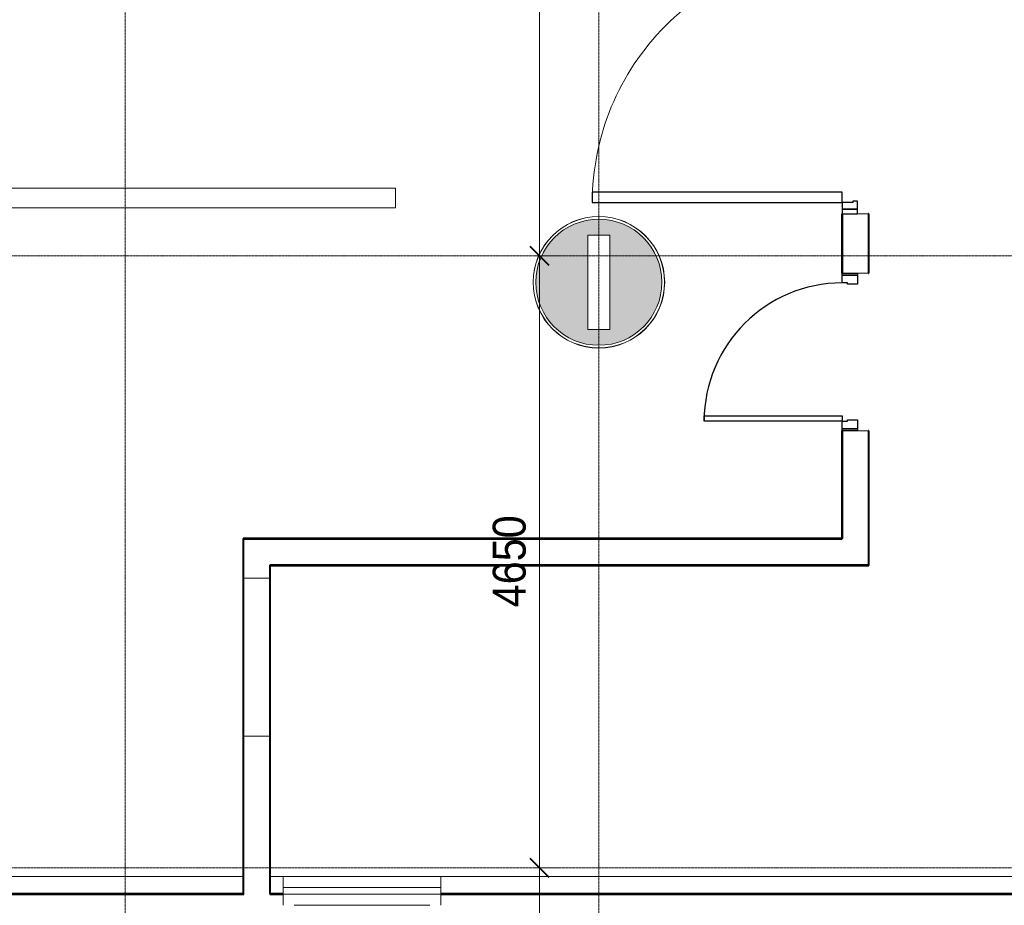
# Model space of a CAD drawing. Header units: millimetres. Extents: x 5617 to 109621, y 7718 to 117786.
# Tile 24 of 52: x 55367 to 62850, y 77315 to 84045. Entities that reach past the tile are written whole.
import ezdxf

# ---------------------------------------------------------------- set-up
doc = ezdxf.new("R2010")
doc.units = ezdxf.units.MM
doc.linetypes.add('ADSK_Линия сетки', pattern=[25, 20, -2.5, 0, -2.5])
doc.linetypes.add('Линия сетки', pattern=[25, 20, -2.5, 0, -2.5])
for name, color, linetype, lineweight in [('Двери', 7, 'Continuous', 18), ('Каркас_Импост', 7, 'Continuous', 30), ('Монтажный зазор', 7, 'Continuous', 30), ('Обобщенные модели', 7, 'Continuous', 18), ('Оси', 7, 'Continuous', 9), ('Панель', 7, 'Continuous', 30), ('Парковка', 7, 'Continuous', 18), ('Перекрытия', 7, 'Continuous', 18), ('Размеры', 7, 'Continuous', 9), ('Размеры-100', 7, 'Continuous', 9), ('Стены разрез', 7, 'Continuous', 40)]:
    doc.layers.add(name, color=color, linetype=linetype, lineweight=lineweight)
doc.styles.add('Arial', font='arial.ttf', dxfattribs={"width": 0.9, "height": 250})
doc.dimstyles.new('Основной_2_5_мм', dxfattribs={"dimscale": 304.8, "dimtxt": 255.06485, "dimasz": 0.463911, "dimexe": 0.492126, "dimexo": 0.492126, "dimgap": 0.098425, "dimtad": 1, "dimdec": 0, "dimdsep": 46, "dimtxsty": 'Arial', "dimblk1": 'OBLIQUE', "dimblk2": 'OBLIQUE', "dimsah": 1, "dimcen": 0.09, "dimdle": 0.492126, "dimazin": 2, "dimtfac": 1, "dimtdec": 4, "dimtix": 1, "dimtmove": 0, "dimatfit": 3, "dimfxl": 1, "dimtvp": 1, "dimtolj": 1, "dimtzin": 0, "dimlwd": 20, "dimlwe": 20, "dimarcsym": 2})

# ---------------------------------------------------------------- blocks, each defined once
blk = doc.blocks.new('101_Дверь_Однопольная - _ПЧ_Мет_1000х2000_Между секциями_EI60_Пр-3585636-МКСС_LB02_-11_400__Кабельные конструкции_Лотки_2')
at = {"layer": 'Каркас_Импост', "color": 254, "true_color": 0xcccccc}
for p, q in [((-585, 100), (-525, 100)), ((-585, -15), (-585, 100)), ((-525, 100), (-525, 60)), ((525, 100), (585, 100)), ((525, 60), (525, 100)), ((585, 100), (585, -15)), ((-525, 60), (-515, 60)), ((-515, 60), (-515, -15)), ((515, 60), (525, 60)), ((515, -15), (515, 60)), ((-515, -15), (-585, -15)), ((585, -15), (515, -15))]:
    blk.add_line(p, q, dxfattribs=at)
at = {"layer": 'Монтажный зазор', "color": 254, "true_color": 0xcccccc}
for p, q in [((-600, 100), (-585, 100)), ((-600, -15), (-600, 100)), ((-585, 100), (-585, -15)), ((585, -15), (585, 100)), ((585, 100), (600, 100)), ((600, 100), (600, -15)), ((-585, -15), (-600, -15)), ((600, -15), (585, -15))]:
    blk.add_line(p, q, dxfattribs=at)
at = {"layer": 'Панель', "color": 254, "true_color": 0xcccccc}
for p, q in [((-525, 1150), (-485, 1150)), ((-525, 100), (-525, 1150)), ((-485, 1150), (-485, 100)), ((-485, 100), (-525, 100))]:
    blk.add_line(p, q, dxfattribs=at)
blk.add_arc((-525, 100), 1050, 0, 90, dxfattribs=at)
blk = doc.blocks.new('101_Дверь_Двупольная - _ПЧ_Мет_3600х2430_EI60-4161736-МКСС_LB02_-11_400__Кабельные конструкции_Лотки_2')
at = {"layer": 'Каркас_Импост', "color": 254, "true_color": 0xcccccc}
for p, q in [((-1880, 100), (-1930, 100)), ((-1930, 100), (-1930, -15)), ((-1880, 20), (-1880, 100)), ((1930, 100), (1880, 100)), ((1880, 100), (1880, 20)), ((1930, -15), (1930, 100)), ((-1870, 20), (-1880, 20)), ((-1870, -15), (-1870, 20)), ((1880, 20), (1870, 20)), ((1870, 20), (1870, -15)), ((-1930, -15), (-1870, -15)), ((1870, -15), (1930, -15))]:
    blk.add_line(p, q, dxfattribs=at)
at = {"layer": 'Монтажный зазор', "color": 254, "true_color": 0xcccccc}
for p, q in [((-1930, 100), (-1965, 100)), ((-1965, 100), (-1965, -15)), ((-1930, -15), (-1930, 100)), ((1965, 100), (1930, 100)), ((1930, 100), (1930, -15)), ((1965, -15), (1965, 100)), ((-1965, -15), (-1930, -15)), ((1930, -15), (1965, -15))]:
    blk.add_line(p, q, dxfattribs=at)
at = {"layer": 'Панель', "color": 254, "true_color": 0xcccccc}
for p, q in [((-1800, 2000), (-1880, 2000)), ((-1880, 2000), (-1880, 100)), ((-1800, 100), (-1800, 2000)), ((1880, 1960), (1800, 1960)), ((1800, 1960), (1800, 100)), ((1880, 100), (1880, 1960)), ((-1880, 100), (-1800, 100)), ((1800, 100), (1880, 100))]:
    blk.add_line(p, q, dxfattribs=at)
at = {"layer": 'Панель', "color": 254, "lineweight": 18, "true_color": 0xcccccc}
for centre, radius, start, end in [((-1880, 100), 1900, 360, 90), ((1880, 100), 1860, 90, 180)]:
    blk.add_arc(centre, radius, start, end, dxfattribs=at)
blk = doc.blocks.new('CP_ДШ_Hanytex_TopJoint 24C_Половина - CP_ДШ_Hanytex_TopJoint 24C_Половина-3652070-МКСС_LB02_-11_400__Кабельные конструкции_Лотки_2')
at = {"layer": 'Обобщенные модели', "color": 254, "true_color": 0xcccccc}
for p, q in [((0, -25), (0, 110)), ((4050, 110), (0, 110)), ((4050, 110), (4050, -25)), ((4050, -25), (0, -25))]:
    blk.add_line(p, q, dxfattribs=at)
blk = doc.blocks.new('CP_ДШ_Hanytex_TopJoint 24C_Половина - CP_ДШ_Hanytex_TopJoint 24C_Половина-3652068-МКСС_LB02_-11_400__Кабельные конструкции_Лотки_2')
at = {"layer": 'Обобщенные модели', "color": 254, "true_color": 0xcccccc}
for p, q in [((0, -25), (0, 110)), ((100, 110), (0, 110)), ((100, 110), (100, -25)), ((100, -25), (0, -25))]:
    blk.add_line(p, q, dxfattribs=at)
blk = doc.blocks.new('CP_ДШ_Hanytex_TopJoint 24C_Половина - CP_ДШ_Hanytex_TopJoint 24C_Половина-3652230-МКСС_LB02_-11_400__Кабельные конструкции_Лотки_2')
at = {"layer": 'Обобщенные модели', "color": 254, "true_color": 0xcccccc}
for p, q in [((0, -25), (0, 110)), ((5300, 110), (0, 110)), ((5300, 110), (5300, -25)), ((5300, -25), (0, -25))]:
    blk.add_line(p, q, dxfattribs=at)
blk = doc.blocks.new('CP_ДШ_Hanytex_TopJoint 24C - CP_ДШ_Hanytex_TopJoint 24C-3950246-МКСС_LB02_-11_400__Кабельные конструкции_Лотки_2')
at = {"layer": 'Обобщенные модели', "color": 254, "true_color": 0xcccccc}
for p, q in [((0, -110), (0, 110)), ((1200, 110), (0, 110)), ((1200, 110), (1200, -110)), ((1200, 25), (0, 25)), ((0, 25), (0, -25)), ((1200, -25), (1200, 25)), ((0, -25), (1200, -25)), ((1115, -110), (85, -110))]:
    blk.add_line(p, q, dxfattribs=at)
blk = doc.blocks.new('199_Паркинг_Дорожная разметка - Стрелка_Поворот-5482904-МКСС_LB02_-11_400__Кабельные конструкции_Лотки_2')
at = {"layer": 'Парковка', "color": 254, "true_color": 0xcccccc}
for p, q in [((-535.3, 2500), (-385.3, 2500)), ((-535.3, -1200), (-535.3, 2500)), ((-385.3, 2500), (-385.3, -430)), ((-385.3, -430), (214.7, -1030)), ((214.7, -480), (494.7, -1490)), ((214.7, -1030), (214.7, -480)), ((214.7, -1950), (-535.3, -1200)), ((494.7, -1490), (214.7, -2500)), ((214.7, -2500), (214.7, -1950))]:
    blk.add_line(p, q, dxfattribs=at)
blk = doc.blocks.new('199_Паркинг_Дорожные знаки - Въезд запрещен-5478925-МКСС_LB02_-11_400__Кабельные конструкции_Лотки_2')
at = {"layer": 'Парковка', "true_color": 0xfff4f4}
h = blk.add_hatch(color=7, dxfattribs=at)
h.paths.add_polyline_path([(-500, 0), (-493.8, -78.2), (-475.5, -154.5), (-445.5, -227), (-404.5, -293.9), (-353.6, -353.6), (-293.9, -404.5), (-227, -445.5), (-154.5, -475.5), (-78.2, -493.8), (0, -500), (78.2, -493.8), (154.5, -475.5), (227, -445.5), (293.9, -404.5), (353.6, -353.6), (404.5, -293.9), (445.5, -227), (475.5, -154.5), (493.8, -78.2), (500, 0), (493.8, 78.2), (475.5, 154.5), (445.5, 227), (404.5, 293.9), (353.6, 353.6), (293.9, 404.5), (227, 445.5), (154.5, 475.5), (78.2, 493.8), (0, 500), (-78.2, 493.8), (-154.5, 475.5), (-227, 445.5), (-293.9, 404.5), (-353.6, 353.6), (-404.5, 293.9), (-445.5, 227), (-475.5, 154.5), (-493.8, 78.2), (-499.1, 11.2)])
h.paths.add_polyline_path([(-499.2, 0), (-493, 78.1), (-474.7, 154.3), (-444.8, 226.6), (-403.8, 293.4), (-353, 353), (-293.4, 403.8), (-226.6, 444.8), (-154.3, 474.7), (-78.1, 493), (0, 499.2), (78.1, 493), (154.3, 474.7), (226.6, 444.8), (293.4, 403.8), (353, 353), (403.8, 293.4), (444.8, 226.6), (474.7, 154.3), (493, 78.1), (499.2, 0), (493, -78.1), (474.7, -154.3), (444.8, -226.6), (403.8, -293.4), (353, -353), (293.4, -403.8), (226.6, -444.8), (154.3, -474.7), (78.1, -493), (0, -499.2), (-78.1, -493), (-154.3, -474.7), (-226.6, -444.8), (-293.4, -403.8), (-353, -353), (-403.8, -293.4), (-444.8, -226.6), (-474.7, -154.3), (-493, -78.1)])
h.paths.add_polyline_path([(-479.2, 0), (-473.3, -75), (-455.7, -148.1), (-426.9, -217.5), (-387.7, -281.6), (-338.8, -338.8), (-281.6, -387.7), (-217.5, -426.9), (-148.1, -455.7), (-75, -473.3), (0, -479.2), (75, -473.3), (148.1, -455.7), (217.5, -426.9), (281.6, -387.7), (338.8, -338.8), (387.7, -281.6), (426.9, -217.5), (455.7, -148.1), (473.3, -75), (479.2, 0), (473.3, 75), (455.7, 148.1), (426.9, 217.5), (387.7, 281.6), (338.8, 338.8), (281.6, 387.7), (217.5, 426.9), (148.1, 455.7), (75, 473.3), (0, 479.2), (-75, 473.3), (-148.1, 455.7), (-217.5, 426.9), (-281.6, 387.7), (-338.8, 338.8), (-387.7, 281.6), (-426.9, 217.5), (-455.7, 148.1), (-473.3, 75), (-478.3, 11.2)])
h.paths.add_polyline_path([(-359.1, 84.3), (359.1, 84.3), (359.1, -84.3), (-359.1, -84.3), (-359.1, 11.2)])
at = {"layer": 'Парковка', "color": 254, "true_color": 0xcccccc}
for p, q in [((359.1, 84.3), (-359.1, 84.3)), ((-359.1, 84.3), (-359.1, -84.3)), ((-359.1, -84.3), (-359.1, 84.3)), ((-359.1, 84.3), (359.1, 84.3)), ((359.1, -84.3), (359.1, 84.3)), ((359.1, 84.3), (359.1, -84.3)), ((-359.1, -84.3), (359.1, -84.3)), ((359.1, -84.3), (-359.1, -84.3))]:
    blk.add_line(p, q, dxfattribs=at)
for radius, start, end in [(500, 360, 180), (499.2, 360, 180), (499.2, 0, 180), (479.2, 0, 180), (479.2, 360, 180), (500, 180, 360), (499.2, 180, 360), (499.2, 180, 0), (479.2, 180, 0), (479.2, 180, 360)]:
    blk.add_arc((0, 0), radius, start, end, dxfattribs=at)
blk = doc.blocks.new('135_SLK_GD_AR_rvt-1-МКСС_LB02_-11_400__Кабельные конструкции_Лотки_2')
at = {"layer": 'Перекрытия', "color": 254, "true_color": 0xcccccc}
for p, q in [((84600, 82120), (84600, 82570)), ((84715, 82570), (84800, 82570)), ((84800, 82570), (84800, 82120)), ((84800, 82120), (84715, 82120)), ((84600, 80100), (84600, 80920)), ((84715, 80920), (84800, 80920)), ((84800, 80920), (84800, 79900)), ((80050, 79800), (80050, 80100)), ((80050, 80100), (84600, 80100)), ((84800, 79900), (80250, 79900)), ((80250, 79900), (80250, 79800)), ((80250, 79800), (80050, 79800)), ((80050, 77535), (80050, 78600)), ((80050, 78600), (80250, 78600)), ((80250, 78600), (80250, 77535))]:
    blk.add_line(p, q, dxfattribs=at)
at = {"layer": 'Стены разрез', "color": 254, "true_color": 0xcccccc}
for p, q in [((84600, 82570), (84598, 82570)), ((84598, 82570), (84598, 82120)), ((84600, 82120), (84600, 82570)), ((84800, 82570), (84800, 82120)), ((84802, 82570), (84800, 82570)), ((84802, 82120), (84802, 82570)), ((84598, 82120), (84600, 82120)), ((84800, 82120), (84802, 82120)), ((84600, 80920), (84598, 80920)), ((84598, 80920), (84598, 80102)), ((84600, 80102), (84600, 80920)), ((84800, 80920), (84800, 79900)), ((84802, 80920), (84800, 80920)), ((84802, 79898), (84802, 80920)), ((80050, 80102), (80048, 80102)), ((80048, 80102), (80048, 77402)), ((84598, 80102), (80050, 80102)), ((80050, 77402), (80050, 80100)), ((80050, 80100), (84600, 80100)), ((84600, 80100), (84600, 80102)), ((84800, 79900), (80250, 79900)), ((80250, 79900), (80250, 79898)), ((80250, 79898), (80250, 77402)), ((80252, 79898), (84800, 79898)), ((80252, 77402), (80252, 79898)), ((84800, 79898), (84802, 79898)), ((80048, 77402), (76002, 77402)), ((76002, 77400), (80051, 77400)), ((80051, 77402), (80050, 77402)), ((80051, 77400), (80051, 77402)), ((80250, 77402), (80252, 77402)), ((80350, 77402), (80250, 77402)), ((80250, 77402), (80250, 77400)), ((80250, 77400), (80350, 77400)), ((80350, 77400), (80350, 77402)), ((86850, 77402), (81550, 77402)), ((81550, 77402), (81550, 77400)), ((81550, 77400), (86850, 77400))]:
    blk.add_line(p, q, dxfattribs=at)
at = {"layer": 'Двери', "color": 254, "lineweight": 18, "true_color": 0xcccccc, "rotation": 89.9999999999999}
for name, p in [('101_Дверь_Двупольная - _ПЧ_Мет_3600х2430_EI60-4161736-МКСС_LB02_-11_400__Кабельные конструкции_Лотки_2', (84700, 84535)), ('101_Дверь_Однопольная - _ПЧ_Мет_1000х2000_Между секциями_EI60_Пр-3585636-МКСС_LB02_-11_400__Кабельные конструкции_Лотки_2', (84700, 81520))]:
    blk.add_blockref(name, p, dxfattribs=at)
at = {"layer": 'Обобщенные модели', "color": 254, "lineweight": 18, "true_color": 0xcccccc}
for name, p in [('CP_ДШ_Hanytex_TopJoint 24C_Половина - CP_ДШ_Hanytex_TopJoint 24C_Половина-3652070-МКСС_LB02_-11_400__Кабельные конструкции_Лотки_2', (76000, 77425)), ('CP_ДШ_Hanytex_TopJoint 24C_Половина - CP_ДШ_Hanytex_TopJoint 24C_Половина-3652068-МКСС_LB02_-11_400__Кабельные конструкции_Лотки_2', (80250, 77425)), ('CP_ДШ_Hanytex_TopJoint 24C - CP_ДШ_Hanytex_TopJoint 24C-3950246-МКСС_LB02_-11_400__Кабельные конструкции_Лотки_2', (80350, 77425)), ('CP_ДШ_Hanytex_TopJoint 24C_Половина - CP_ДШ_Hanytex_TopJoint 24C_Половина-3652230-МКСС_LB02_-11_400__Кабельные конструкции_Лотки_2', (81550, 77425))]:
    blk.add_blockref(name, p, dxfattribs=at)
at = {"layer": 'Парковка', "color": 254, "lineweight": 18, "true_color": 0xcccccc}
for name, p, rotation in [('199_Паркинг_Дорожная разметка - Стрелка_Поворот-5482904-МКСС_LB02_-11_400__Кабельные конструкции_Лотки_2', (78703.7, 82229.7), 269.9999999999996), ('199_Паркинг_Дорожные знаки - Въезд запрещен-5478925-МКСС_LB02_-11_400__Кабельные конструкции_Лотки_2', (82750, 82050), 89.9999999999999)]:
    blk.add_blockref(name, p, dxfattribs=dict(at, rotation=rotation))
blk = doc.blocks.new('DIMBLOCK42-МКСС_LB02_-11_400__Кабельные конструкции_Лотки_2')
at = {"layer": 'Размеры-100', "lineweight": 40, "transparency": 16777216}
for p, q in [((59316.8, 90000), (59246.1, 90070.7)), ((59316.8, 90000), (59387.5, 89929.3)), ((59316.8, 82250), (59246.1, 82320.7)), ((59316.8, 82250), (59387.5, 82179.3))]:
    blk.add_line(p, q, dxfattribs=at)
at = {"layer": 'Размеры-100', "lineweight": 20, "transparency": 16777216}
for p, q in [((59316.8, 90000), (59266.8, 90000)), ((59316.8, 90000), (59316.8, 82250)), ((59316.8, 90000), (59466.8, 90000)), ((59316.8, 82250), (59266.8, 82250)), ((59316.8, 82250), (59466.8, 82250))]:
    blk.add_line(p, q, dxfattribs=at)
at = {"layer": 'Размеры-100', "color": 0, "lineweight": 20, "transparency": 16777216, "insert": (58962.3, 85779.7), "char_height": 250, "width": 828.765, "attachment_point": 1, "rotation": 90, "line_spacing_factor": 0.941778, "style": 'Arial'}
blk.add_mtext('7750', dxfattribs=at)
blk = doc.blocks.new('_Oblique')
at = {"color": 0, "linetype": 'ByBlock', "lineweight": -2}
blk.add_line((-0.5, -0.5), (0.5, 0.5), dxfattribs=at)
blk = doc.blocks.new('DIMBLOCK43-МКСС_LB02_-11_400__Кабельные конструкции_Лотки_2')
at = {"layer": 'Размеры-100', "lineweight": 40, "transparency": 16777216}
for p, q in [((59316.8, 82250), (59246.1, 82320.7)), ((59316.8, 82250), (59387.5, 82179.3)), ((59316.8, 77600), (59246.1, 77670.7)), ((59316.8, 77600), (59387.5, 77529.3))]:
    blk.add_line(p, q, dxfattribs=at)
at = {"layer": 'Размеры-100', "lineweight": 20, "transparency": 16777216}
for p, q in [((59316.8, 82250), (59266.8, 82250)), ((59316.8, 82250), (59316.8, 77600)), ((59316.8, 82250), (59466.8, 82250)), ((59316.8, 77600), (59266.8, 77600)), ((59316.8, 77600), (59466.8, 77600))]:
    blk.add_line(p, q, dxfattribs=at)
at = {"layer": 'Размеры-100', "color": 0, "lineweight": 20, "transparency": 16777216, "insert": (58962.3, 79579.7), "char_height": 250, "width": 828.765, "attachment_point": 1, "rotation": 90, "line_spacing_factor": 0.941778, "style": 'Arial'}
blk.add_mtext('4650', dxfattribs=at)
blk = doc.blocks.new('DIMBLOCK44-МКСС_LB02_-11_400__Кабельные конструкции_Лотки_2')
at = {"layer": 'Размеры-100', "lineweight": 40, "transparency": 16777216}
for p, q in [((59316.8, 77600), (59246.1, 77670.7)), ((59316.8, 77600), (59387.5, 77529.3)), ((59316.8, 74200), (59246.1, 74270.7)), ((59316.8, 74200), (59387.5, 74129.3))]:
    blk.add_line(p, q, dxfattribs=at)
at = {"layer": 'Размеры-100', "lineweight": 20, "transparency": 16777216}
for p, q in [((59316.8, 77600), (59266.8, 77600)), ((59316.8, 77600), (59316.8, 74200)), ((59316.8, 77600), (59466.8, 77600)), ((59316.8, 74200), (59266.8, 74200)), ((59316.8, 74200), (59466.8, 74200))]:
    blk.add_line(p, q, dxfattribs=at)
at = {"layer": 'Размеры-100', "color": 0, "lineweight": 20, "transparency": 16777216, "insert": (58962.3, 75554.7), "char_height": 250, "width": 828.765, "attachment_point": 1, "rotation": 90, "line_spacing_factor": 0.941778, "style": 'Arial'}
blk.add_mtext('3400', dxfattribs=at)

msp = doc.modelspace()

# ---------------------------------------------------------------- linework, layer by layer
at = {"layer": 'Оси', "linetype": 'Линия сетки'}
for p, q in [((56168.8, 50872.3), (56168.8, 117785.9)), ((59768.8, 50872.3), (59768.8, 117785.9))]:
    msp.add_line(p, q, dxfattribs=at)
at = {"layer": 'Оси', "linetype": 'ADSK_Линия сетки'}
for p, q in [((108481.1, 82250), (28909.8, 82250)), ((108481.1, 77600), (28909.8, 77600))]:
    msp.add_line(p, q, dxfattribs=at)

# ---------------------------------------------------------------- block references
at = {"lineweight": 5}
msp.add_blockref('135_SLK_GD_AR_rvt-1-МКСС_LB02_-11_400__Кабельные конструкции_Лотки_2', (-22981.2, 0), dxfattribs=at)

# ---------------------------------------------------------------- dimensions: what is measured, and where the dimension line sits
at = {"layer": 'Размеры', "lineweight": 20}
for base, p1, p2, override, picture, middle in [((59316.8, 82250), (59416.8, 90000), (59416.8, 82250), {"dimpost": '<>', "dimfxl": 7750}, 'DIMBLOCK42-МКСС_LB02_-11_400__Кабельные конструкции_Лотки_2', (59159.2, 86125)), ((59316.8, 77600), (59416.8, 82250), (59416.8, 77600), {"dimpost": '<>', "dimfxl": 4650}, 'DIMBLOCK43-МКСС_LB02_-11_400__Кабельные конструкции_Лотки_2', (59159.2, 79925)), ((59316.8, 74200), (59416.8, 77600), (59416.8, 74200), {"dimpost": '<>', "dimfxl": 3400}, 'DIMBLOCK44-МКСС_LB02_-11_400__Кабельные конструкции_Лотки_2', (59159.1, 75900))]:
    dim = msp.add_linear_dim(base=base, p1=p1, p2=p2, angle=90, dimstyle='Основной_2_5_мм', override=override, dxfattribs=at)
    dim.commit()
    dim.dimension.update_dxf_attribs({"geometry": picture, "text_midpoint": middle})

doc.saveas('drawing.dxf')
